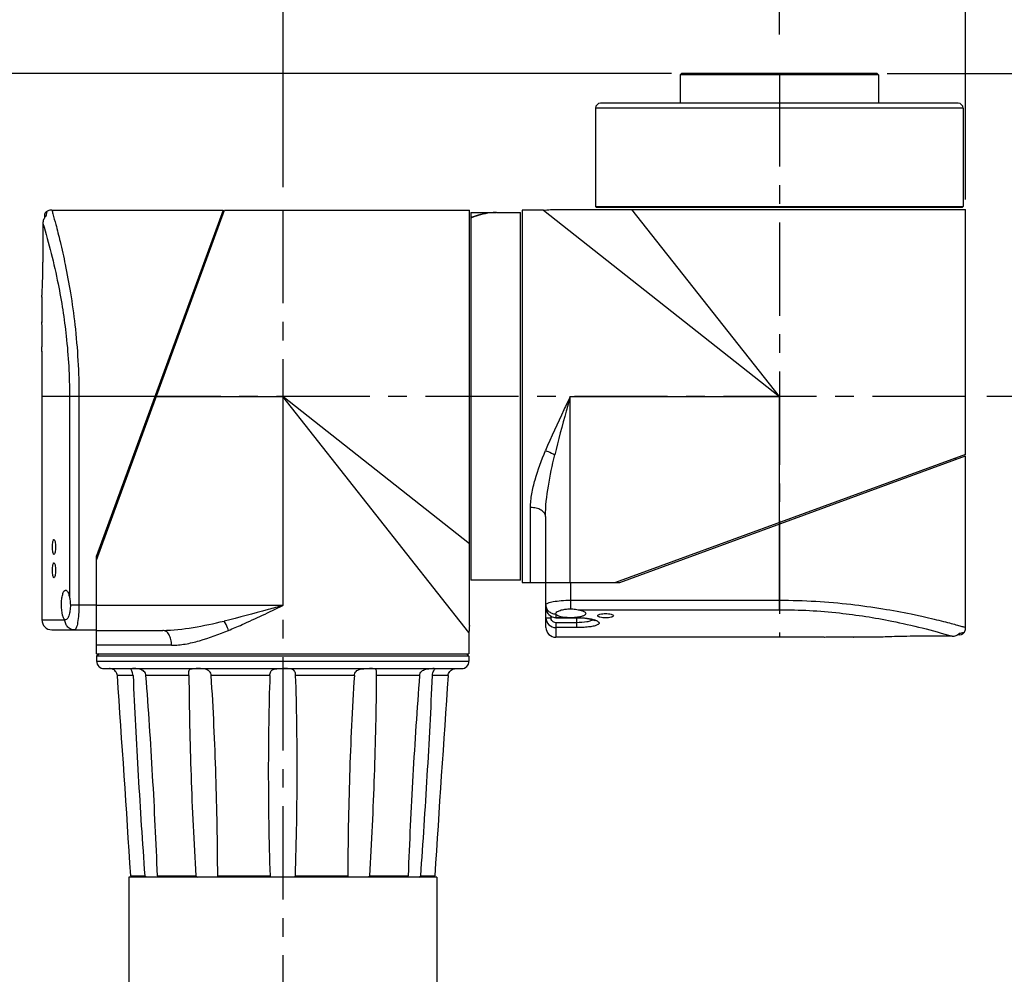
# Model space of a CAD drawing. Header units: millimetres. Extents: x 12 to 2508, y 25 to 1770.
# Tile 30 of 56: x 1537 to 1735, y 1189 to 1381. Entities that reach past the tile are written whole.
import ezdxf

# ---------------------------------------------------------------- set-up
doc = ezdxf.new("R2010")
doc.units = ezdxf.units.MM
doc.linetypes.add('CENTER', pattern=[0.6, 0.375, -0.075, 0.075, -0.075])
for name, color, linetype in [('ARM1_ABL4', 7, 'Continuous'), ('ARM1_PIPE_PBL5', 7, 'Continuous'), ('ARM2_ABL33', 7, 'Continuous'), ('COVER_S_PBL24', 7, 'Continuous'), ('COVER_S_PBL30', 7, 'Continuous'), ('FLANGE_E_PBL3', 7, 'Continuous'), ('FLANGE_J5_PBL34', 7, 'Continuous'), ('HOLDER_S_PBL18', 7, 'Continuous'), ('HOLDER_S_PBL37', 7, 'Continuous'), ('MODULE_S_ABL17', 7, 'Continuous'), ('MODULE_S_ABL2', 7, 'Continuous'), ('new_view_6_VBL0', 7, 'Continuous'), ('PIPE2_PBL43', 7, 'Continuous'), ('RING_S_PBL44', 7, 'Continuous')]:
    doc.layers.add(name, color=color, linetype=linetype)
doc.styles.get("Standard").update_dxf_attribs({"font": 'arial.ttf'})
doc.dimstyles.new('DIMSTYLE_4', dxfattribs={"dimtxt": 16, "dimasz": 12, "dimexe": 1, "dimexo": 0.5, "dimgap": 1, "dimtad": 1, "dimdsep": 46, "dimtxsty": 'Standard', "dimblk": '_FILLED', "dimblk1": '_FILLED', "dimblk2": '_FILLED', "dimcen": 0.09, "dimclrt": 134, "dimazin": 2, "dimtp": 0.5, "dimtm": 0.5, "dimtfac": 1, "dimtofl": 0, "dimtmove": 0, "dimatfit": 3, "dimldrblk": '_FILLED', "dimfxl": 1, "dimtolj": 1, "dimarcsym": 0})
doc.dimstyles.new('DIMSTYLE_5', dxfattribs={"dimtxt": 16, "dimasz": 12, "dimexe": 1, "dimexo": 0.5, "dimgap": 1, "dimtad": 1, "dimdec": 0, "dimdsep": 46, "dimtxsty": 'Standard', "dimblk": '_FILLED', "dimblk1": '_FILLED', "dimblk2": '_FILLED', "dimcen": 0.09, "dimclrt": 134, "dimazin": 2, "dimtp": 0.8, "dimtm": 0.8, "dimtfac": 1, "dimtdec": 0, "dimtofl": 0, "dimtmove": 0, "dimatfit": 3, "dimldrblk": '_FILLED', "dimfxl": 1, "dimtolj": 1, "dimarcsym": 0})
doc.dimstyles.new('DIMSTYLE_6', dxfattribs={"dimtxt": 16, "dimasz": 12, "dimexe": 1, "dimexo": 0.5, "dimgap": 1, "dimtad": 1, "dimdsep": 46, "dimtxsty": 'Standard', "dimblk": '_FILLED', "dimblk1": '_FILLED', "dimblk2": '_FILLED', "dimcen": 0.09, "dimclrt": 134, "dimazin": 2, "dimtp": 0.3, "dimtm": 0.3, "dimtfac": 1, "dimtofl": 0, "dimtmove": 0, "dimatfit": 3, "dimldrblk": '_FILLED', "dimfxl": 1, "dimtolj": 1, "dimarcsym": 0})
doc.dimstyles.new('DIMSTYLE_7', dxfattribs={"dimtxt": 10, "dimasz": 6, "dimexe": 1, "dimexo": 0.5, "dimtad": 1, "dimdsep": 46, "dimtxsty": 'Standard', "dimblk": '_FILLED', "dimblk1": '_FILLED', "dimblk2": '_FILLED', "dimcen": 0.09, "dimclrt": 134, "dimazin": 2, "dimtp": 0.2, "dimtm": 0.2, "dimtfac": 1, "dimtofl": 0, "dimtmove": 0, "dimatfit": 1, "dimldrblk": '_FILLED', "dimfxl": 1, "dimtolj": 1, "dimarcsym": 0})

# ---------------------------------------------------------------- blocks, each defined once
blk = doc.blocks.new('COVER_S_PBL24', base_point=(2199.77, 1577.85))
at = {"layer": 'COVER_S_PBL24', "color": 7}
for p, q in [((2183.52, 1620.1), (2218.02, 1620.1)), ((2218.02, 1620.1), (2192.52, 1550.5)), ((2182.02, 1618.96), (2182.02, 1618.48)), ((2181.72, 1617.42), (2181.72, 1609.6)), ((2181.52, 1602.63), (2181.52, 1602.6)), ((2181.52, 1602.6), (2181.52, 1597.6)), ((2181.52, 1597.6), (2181.52, 1597.5)), ((2181.52, 1591.7), (2181.52, 1591.6)), ((2181.52, 1591.69), (2181.52, 1591.6)), ((2181.52, 1591.6), (2181.52, 1537.6)), ((2192.52, 1539.1), (2192.52, 1550.5)), ((2186.29, 1537.6), (2186.22, 1537.6)), ((2183.52, 1535.6), (2192.52, 1535.6))]:
    blk.add_line(p, q, dxfattribs=at)
at = {"layer": 'COVER_S_PBL24', "color": 2}
for p, q in [((2187.08, 1582.6), (2187.08, 1542.09)), ((2204.28, 1582.6), (2187.08, 1582.6)), ((2188.98, 1582.6), (2188.98, 1540.6)), ((2192.52, 1540.6), (2187.25, 1540.6)), ((2181.52, 1537.6), (2186.16, 1537.6))]:
    blk.add_line(p, q, dxfattribs=at)
at = {"layer": 'COVER_S_PBL24', "color": 7}
for points in [[(2183.52, 1620.1), (2183.11, 1620.05), (2182.57, 1619.86), (2182.52, 1619.83)], [(2182.52, 1619.83), (2182.41, 1619.76), (2182.2, 1619.54), (2182.06, 1619.26), (2182.02, 1618.96)]]:
    blk.add_lwpolyline(points, dxfattribs=at)
for centre, radius, start, end in [((2183.71, 1617.46), 1.98, 134.2954, 137.9221), ((2061.52, 1594.6), 120.04, 0.0002, 1.4323), ((2183.52, 1537.6), 2, 180, 270)]:
    blk.add_arc(centre, radius, start, end, dxfattribs=at)
at = {"layer": 'COVER_S_PBL24', "color": 2}
for centre, radius, start, end in [((2188.22, 1537.6), 2.06, 180.0001, 180.4701), ((2186.16, 1537.84), 0.248, 270.0743, 275.0645)]:
    blk.add_arc(centre, radius, start, end, dxfattribs=at)
for points, knots in [([(2183.52, 1620.1), (2183.59, 1619.86), (2183.85, 1618.9), (2184.44, 1616.79), (2185.29, 1613.38), (2186.32, 1608.79), (2187.35, 1603.21), (2188.58, 1594.39), (2188.98, 1587.4), (2188.98, 1582.6)], [0, 0, 0, 0, 0.019885, 0.07841, 0.172471, 0.297679, 0.448936, 0.620664, 1, 1, 1, 1]), ([(2182.52, 1619.83), (2182.51, 1619.83), (2182.51, 1619.8), (2182.5, 1619.76), (2182.49, 1619.69), (2182.47, 1619.59), (2182.44, 1619.46), (2182.39, 1619.22), (2182.36, 1619.02), (2182.33, 1618.88)], [0, 0, 0, 0, 0.015535, 0.060115, 0.134208, 0.239266, 0.376721, 0.547586, 1, 1, 1, 1]), ([(2181.72, 1617.42), (2182.93, 1613.42), (2184.83, 1605.9), (2186.66, 1594.24), (2187.08, 1586.64), (2187.08, 1582.6)], [0, 0, 0, 0, 0.355025, 0.6571, 1, 1, 1, 1]), ([(2188.98, 1540.6), (2188.98, 1539.95), (2188.94, 1538.76), (2188.77, 1537.22), (2188.53, 1536.21), (2188.3, 1535.72), (2188.15, 1535.6), (2188.08, 1535.6)], [0, 0, 0, 0, 0.370978, 0.685645, 0.900141, 0.962847, 1, 1, 1, 1]), ([(2188.08, 1535.6), (2187.83, 1535.6), (2187.33, 1535.7), (2186.69, 1536.14), (2186.26, 1536.8), (2186.16, 1537.32), (2186.16, 1537.58)], [0, 0, 0, 0, 0.245447, 0.493519, 0.745386, 1, 1, 1, 1])]:
    blk.add_open_spline(points, degree=3, knots=knots, dxfattribs=at)
at = {"layer": 'COVER_S_PBL24', "color": 7}
for points in [[(2181.87, 1618.19), (2181.77, 1617.95), (2181.72, 1617.68), (2181.72, 1617.42)], [(2182.24, 1618.79), (2182.09, 1618.61), (2181.96, 1618.41), (2181.87, 1618.19)]]:
    blk.add_open_spline(points, degree=3, dxfattribs=at)
for points, knots in [([(2181.52, 1602.6), (2181.5, 1602.42), (2181.56, 1603.37), (2181.58, 1603.77), (2181.65, 1605.18), (2181.7, 1607.02), (2181.72, 1608.7), (2181.72, 1609.6)], [0, 0, 0, 0, 0.076215, 0.168696, 0.293087, 0.617447, 1, 1, 1, 1]), ([(2181.52, 1591.6), (2181.52, 1591.67), (2181.52, 1591.97), (2181.54, 1592.58), (2181.55, 1593.51), (2181.55, 1594.21), (2181.55, 1594.6)], [0, 0, 0, 0, 0.076144, 0.29291, 0.617307, 1, 1, 1, 1]), ([(2183.65, 1552.3), (2183.65, 1552.49), (2183.66, 1552.84), (2183.72, 1553.32), (2183.78, 1553.62), (2183.89, 1553.8), (2183.94, 1553.8)], [0, 0, 0, 0, 0.369755, 0.68321, 0.897619, 1, 1, 1, 1]), ([(2183.94, 1553.8), (2184, 1553.8), (2184.11, 1553.62), (2184.18, 1553.32), (2184.25, 1552.84), (2184.26, 1552.49), (2184.26, 1552.3)], [0, 0, 0, 0, 0.103383, 0.31819, 0.631085, 1, 1, 1, 1]), ([(2183.94, 1550.8), (2183.89, 1550.8), (2183.78, 1550.97), (2183.72, 1551.27), (2183.66, 1551.75), (2183.65, 1552.1), (2183.65, 1552.3)], [0, 0, 0, 0, 0.102382, 0.31679, 0.630245, 1, 1, 1, 1]), ([(2184.26, 1552.3), (2184.26, 1552.1), (2184.25, 1551.75), (2184.18, 1551.27), (2184.11, 1550.97), (2184, 1550.8), (2183.94, 1550.8)], [0, 0, 0, 0, 0.368913, 0.681808, 0.896616, 1, 1, 1, 1]), ([(2183.65, 1547.6), (2183.65, 1547.79), (2183.66, 1548.14), (2183.72, 1548.62), (2183.78, 1548.92), (2183.89, 1549.1), (2183.94, 1549.1)], [0, 0, 0, 0, 0.369755, 0.68321, 0.897619, 1, 1, 1, 1]), ([(2183.94, 1549.1), (2184, 1549.1), (2184.11, 1548.92), (2184.18, 1548.62), (2184.25, 1548.14), (2184.26, 1547.79), (2184.26, 1547.6)], [0, 0, 0, 0, 0.103383, 0.31819, 0.631085, 1, 1, 1, 1]), ([(2183.94, 1546.1), (2183.89, 1546.1), (2183.78, 1546.27), (2183.72, 1546.57), (2183.66, 1547.05), (2183.65, 1547.4), (2183.65, 1547.6)], [0, 0, 0, 0, 0.102382, 0.31679, 0.630245, 1, 1, 1, 1]), ([(2184.26, 1547.6), (2184.26, 1547.4), (2184.25, 1547.05), (2184.18, 1546.57), (2184.11, 1546.27), (2184, 1546.1), (2183.94, 1546.1)], [0, 0, 0, 0, 0.368913, 0.681808, 0.896616, 1, 1, 1, 1]), ([(2185.46, 1540.6), (2185.46, 1540.99), (2185.5, 1541.71), (2185.63, 1542.55), (2185.81, 1543.09), (2185.96, 1543.4), (2186.16, 1543.6), (2186.29, 1543.6)], [0, 0, 0, 0, 0.360277, 0.66585, 0.785509, 0.879751, 1, 1, 1, 1]), ([(2186.29, 1543.6), (2186.49, 1543.6), (2186.76, 1543.21), (2186.95, 1542.69), (2187.04, 1542.3), (2187.08, 1542.09)], [0, 0, 0, 0, 0.338756, 0.6312, 1, 1, 1, 1]), ([(2187.08, 1542.09), (2187.1, 1541.97), (2187.19, 1541.48), (2187.25, 1540.98), (2187.25, 1540.6)], [0, 0, 0, 0, 0.235411, 1, 1, 1, 1]), ([(2186.22, 1537.6), (2186.09, 1537.64), (2185.84, 1537.97), (2185.53, 1538.96), (2185.46, 1539.91), (2185.46, 1540.6)], [0, 0, 0, 0, 0.129193, 0.348262, 1, 1, 1, 1]), ([(2187.25, 1540.6), (2187.25, 1540.2), (2187.2, 1539.48), (2187.03, 1538.64), (2186.81, 1538.1), (2186.64, 1537.79), (2186.42, 1537.6), (2186.29, 1537.6)], [0, 0, 0, 0, 0.356905, 0.660298, 0.780317, 0.876063, 1, 1, 1, 1])]:
    blk.add_open_spline(points, degree=3, knots=knots, dxfattribs=at)
at = {"layer": 'COVER_S_PBL24', "color": 2}
blk.add_open_spline([(2186.22, 1537.6), (2186.21, 1537.6), (2186.19, 1537.6), (2186.18, 1537.6)], degree=3, dxfattribs=at)
blk = doc.blocks.new('HOLDER_S_PBL37', base_point=(2230.07, 1575.45))
at = {"layer": 'HOLDER_S_PBL37', "color": 7}
for p, q in [((2192.52, 1549.6), (2218.32, 1620.1)), ((2218.32, 1620.1), (2267.62, 1620.1)), ((2267.62, 1536.51), (2267.62, 1620.1)), ((2217.28, 1618.1), (2217.59, 1618.1)), ((2192.52, 1530.8), (2192.52, 1549.6)), ((2192.52, 1535.5), (2205.85, 1535.5)), ((2267.52, 1535.1), (2267.52, 1530.8)), ((2192.52, 1530.8), (2267.52, 1530.8))]:
    blk.add_line(p, q, dxfattribs=at)
at = {"layer": 'HOLDER_S_PBL37', "color": 2}
for p, q in [((2204.28, 1582.6), (2230.02, 1582.6)), ((2230.02, 1582.6), (2230.02, 1540.5)), ((2267.52, 1535.1), (2230.02, 1582.6)), ((2267.62, 1552.91), (2230.02, 1582.6)), ((2230.02, 1540.5), (2192.52, 1540.5)), ((2207.64, 1532.5), (2192.52, 1532.5))]:
    blk.add_line(p, q, dxfattribs=at)
at = {"layer": 'HOLDER_S_PBL37', "color": 7}
blk.add_arc((2277.53, 1535.1), 10.01, 171.8955, 179.9942, dxfattribs=at)
at = {"layer": 'HOLDER_S_PBL37', "color": 2}
for points, knots in [([(2230.02, 1540.5), (2229.03, 1540.22), (2225.11, 1539.14), (2221.19, 1538.08), (2218.22, 1537.37)], [0, 0, 0, 0, 0.251279, 1, 1, 1, 1]), ([(2219.1, 1535.5), (2220.01, 1535.87), (2223.69, 1537.45), (2227.3, 1539.19), (2230.02, 1540.5)], [0, 0, 0, 0, 0.245874, 1, 1, 1, 1]), ([(2205.85, 1535.5), (2207.9, 1535.5), (2212.07, 1536), (2216.15, 1536.88), (2218.22, 1537.37)], [0, 0, 0, 0, 0.489936, 1, 1, 1, 1]), ([(2219.1, 1535.5), (2219.04, 1535.67), (2218.79, 1536.31), (2218.49, 1536.94), (2218.22, 1537.37)], [0, 0, 0, 0, 0.263076, 1, 1, 1, 1]), ([(2207.64, 1532.5), (2207.64, 1532.88), (2207.56, 1533.62), (2207.19, 1534.59), (2206.63, 1535.3), (2206.09, 1535.5), (2205.85, 1535.5)], [0, 0, 0, 0, 0.304409, 0.580241, 0.809815, 1, 1, 1, 1]), ([(2207.64, 1532.5), (2208.56, 1532.5), (2210.45, 1532.7), (2214.32, 1533.64), (2217.18, 1534.71), (2219.1, 1535.5)], [0, 0, 0, 0, 0.231676, 0.477405, 1, 1, 1, 1])]:
    blk.add_open_spline(points, degree=3, knots=knots, dxfattribs=at)
blk = doc.blocks.new('MODULE_S_ABL2', base_point=(2058.872, 1416.348))
at = {"layer": 'COVER_S_PBL24'}
blk.add_blockref('COVER_S_PBL24', (2199.766, 1577.848), dxfattribs=at)
at = {"layer": 'HOLDER_S_PBL37'}
blk.add_blockref('HOLDER_S_PBL37', (2230.067, 1575.446), dxfattribs=at)
blk = doc.blocks.new('_FILLED')
at = {"color": 0, "linetype": 'ByBlock'}
blk.add_solid([(0, 0), (-1, 0.2), (-1, -0.2)], dxfattribs=at)
blk = doc.blocks.new('*D14')
at = {"color": 134, "transparency": 16777216}
for p, q in [((2308.32, 1647.6), (1898.52, 1647.6)), ((1902.52, 1647.6), (1902.52, 1162.6)), ((1902.52, 677.6), (1902.52, 1162.6)), ((2153.52, 677.6), (1898.52, 677.6))]:
    blk.add_line(p, q, dxfattribs=at)
at = {"color": 134, "transparency": 16777216, "xscale": 12, "yscale": 12, "zscale": 12}
for p, rotation in [((1902.52, 1647.6), 90), ((1902.52, 677.6), 270)]:
    blk.add_blockref('_FILLED', p, dxfattribs=dict(at, rotation=rotation))
at = {"color": 134, "transparency": 16777216, "insert": (1882.52, 1162.6), "char_height": 16, "width": 36.8, "attachment_point": 2, "rotation": 90, "line_spacing_factor": 0.9}
blk.add_mtext('970', dxfattribs=at)
blk = doc.blocks.new('*D16')
at = {"color": 134, "transparency": 16777216}
for p, q in [((2230.02, 1691.6), (2230.02, 1633.97)), ((2330.02, 1655.45), (2330.02, 1691.6)), ((2230.02, 1687.6), (2280.02, 1687.6)), ((2330.02, 1687.6), (2280.02, 1687.6))]:
    blk.add_line(p, q, dxfattribs=at)
at = {"color": 134, "transparency": 16777216, "xscale": 12, "yscale": 12, "zscale": 12, "rotation": 180}
blk.add_blockref('_FILLED', (2230.02, 1687.6), dxfattribs=at)
at = {"color": 134, "transparency": 16777216, "xscale": 12, "yscale": 12, "zscale": 12}
blk.add_blockref('_FILLED', (2330.02, 1687.6), dxfattribs=at)
at = {"color": 134, "transparency": 16777216, "insert": (2280.02, 1707.6), "char_height": 16, "width": 36.8, "attachment_point": 2, "line_spacing_factor": 0.9}
blk.add_mtext('100', dxfattribs=at)
blk = doc.blocks.new('*D17')
at = {"color": 134, "transparency": 16777216}
for p, q in [((2330.02, 1670.8), (2330.02, 1691.6)), ((2367.52, 1622.2), (2367.52, 1691.6)), ((2330.02, 1687.6), (2348.77, 1687.6)), ((2367.52, 1687.6), (2348.77, 1687.6)), ((2348.77, 1687.6), (2446.74, 1687.6))]:
    blk.add_line(p, q, dxfattribs=at)
at = {"color": 134, "transparency": 16777216, "xscale": 12, "yscale": 12, "zscale": 12, "rotation": 180}
blk.add_blockref('_FILLED', (2330.02, 1687.6), dxfattribs=at)
at = {"color": 134, "transparency": 16777216, "xscale": 12, "yscale": 12, "zscale": 12}
blk.add_blockref('_FILLED', (2367.52, 1687.6), dxfattribs=at)
at = {"color": 134, "transparency": 16777216, "insert": (2391.56, 1707.6), "char_height": 16, "width": 55.1704, "attachment_point": 1, "line_spacing_factor": 0.9}
blk.add_mtext('(37.5)', dxfattribs=at)
blk = doc.blocks.new('*D18')
at = {"color": 134, "transparency": 16777216}
for p, q in [((2351.72, 1647.6), (2411.52, 1647.6)), ((2407.52, 1647.6), (2407.52, 1615.1)), ((2407.52, 1582.6), (2407.52, 1615.1)), ((2411.52, 1582.6), (2371.81, 1582.6))]:
    blk.add_line(p, q, dxfattribs=at)
at = {"color": 134, "transparency": 16777216, "xscale": 12, "yscale": 12, "zscale": 12}
for p, rotation in [((2407.52, 1647.6), 90), ((2407.52, 1582.6), 270)]:
    blk.add_blockref('_FILLED', p, dxfattribs=dict(at, rotation=rotation))
at = {"color": 134, "transparency": 16777216, "insert": (2387.52, 1615.1), "char_height": 16, "width": 24.5333, "attachment_point": 2, "rotation": 90, "line_spacing_factor": 0.9}
blk.add_mtext('65', dxfattribs=at)
blk = doc.blocks.new('*D15')
at = {"color": 134, "transparency": 16777216}
for p, q in [((2095.02, 1277.64), (2095.02, 1691.6)), ((2230.02, 1691.6), (2230.02, 1624.71)), ((2095.02, 1687.6), (2162.52, 1687.6)), ((2230.02, 1687.6), (2162.52, 1687.6))]:
    blk.add_line(p, q, dxfattribs=at)
at = {"color": 134, "transparency": 16777216, "xscale": 12, "yscale": 12, "zscale": 12, "rotation": 180}
blk.add_blockref('_FILLED', (2095.02, 1687.6), dxfattribs=at)
at = {"color": 134, "transparency": 16777216, "xscale": 12, "yscale": 12, "zscale": 12}
blk.add_blockref('_FILLED', (2230.02, 1687.6), dxfattribs=at)
at = {"color": 134, "transparency": 16777216, "insert": (2162.52, 1707.6), "char_height": 16, "width": 36.8, "attachment_point": 2, "line_spacing_factor": 0.9}
blk.add_mtext('135', dxfattribs=at)
blk = doc.blocks.new('*D24')
at = {"color": 134, "transparency": 16777216}
for p, q in [((2022.52, 1267.6), (2022.52, 1731.6)), ((2367.52, 1622.2), (2367.52, 1731.6)), ((2022.52, 1727.6), (2195.02, 1727.6)), ((2367.52, 1727.6), (2195.02, 1727.6))]:
    blk.add_line(p, q, dxfattribs=at)
at = {"color": 134, "transparency": 16777216, "xscale": 12, "yscale": 12, "zscale": 12, "rotation": 180}
blk.add_blockref('_FILLED', (2022.52, 1727.6), dxfattribs=at)
at = {"color": 134, "transparency": 16777216, "xscale": 12, "yscale": 12, "zscale": 12}
blk.add_blockref('_FILLED', (2367.52, 1727.6), dxfattribs=at)
at = {"color": 134, "transparency": 16777216, "insert": (2195.02, 1747.6), "char_height": 16, "width": 50.3111, "attachment_point": 2, "line_spacing_factor": 0.9}
blk.add_mtext('(345)', dxfattribs=at)
blk = doc.blocks.new('COVER_S_PBL30', base_point=(2325.27, 1552.35))
at = {"layer": 'COVER_S_PBL30', "color": 7}
for p, q in [((2297.92, 1545.1), (2367.52, 1570.6)), ((2367.52, 1536.1), (2367.52, 1570.6)), ((2283.02, 1536.1), (2283.02, 1545.1)), ((2286.52, 1545.1), (2297.92, 1545.1)), ((2285.03, 1538.8), (2285.02, 1538.87)), ((2285.02, 1538.04), (2289.22, 1538.04)), ((2339.02, 1534.1), (2285.02, 1534.1)), ((2339.02, 1534.1), (2339.12, 1534.1)), ((2344.92, 1534.1), (2345.02, 1534.1)), ((2344.92, 1534.1), (2345.02, 1534.1)), ((2350.02, 1534.1), (2345.02, 1534.1)), ((2350.02, 1534.1), (2350.06, 1534.1)), ((2364.84, 1534.3), (2357.02, 1534.3)), ((2366.38, 1534.6), (2365.9, 1534.6))]:
    blk.add_line(p, q, dxfattribs=at)
at = {"layer": 'COVER_S_PBL30', "color": 2}
for p, q in [((2330.02, 1539.66), (2330.02, 1556.86)), ((2288.02, 1539.83), (2288.02, 1545.1)), ((2288.02, 1541.56), (2330.02, 1541.56)), ((2285.02, 1538.74), (2285.02, 1538.04)), ((2289.51, 1539.66), (2330.02, 1539.66)), ((2283.02, 1538.05), (2284.02, 1538.05)), ((2284.02, 1538.34), (2284.02, 1538.05)), ((2285.02, 1538.08), (2287.06, 1538.08)), ((2285.02, 1537.04), (2285.02, 1534.1)), ((2289.22, 1537.04), (2285.02, 1537.04)), ((2288.97, 1538.08), (2289.22, 1538.08)), ((2289.22, 1536.05), (2289.22, 1538.08)), ((2289.22, 1536.05), (2285.02, 1536.05))]:
    blk.add_line(p, q, dxfattribs=at)
at = {"layer": 'COVER_S_PBL30', "color": 7}
for points in [[(2283.02, 1540.08), (2283.04, 1539.77), (2283.18, 1539.28), (2283.44, 1538.83), (2283.8, 1538.46), (2284.24, 1538.2), (2284.73, 1538.07), (2285.02, 1538.04)], [(2289.22, 1538.04), (2289.95, 1538.03), (2290.85, 1537.96), (2291.66, 1537.84), (2292.27, 1537.7), (2292.65, 1537.58), (2292.85, 1537.49), (2292.89, 1537.47)], [(2366.38, 1534.6), (2366.68, 1534.64), (2366.96, 1534.78), (2367.18, 1534.99), (2367.25, 1535.1)], [(2367.25, 1535.09), (2367.28, 1535.15), (2367.47, 1535.69), (2367.52, 1536.1)]]:
    blk.add_lwpolyline(points, dxfattribs=at)
at = {"layer": 'COVER_S_PBL30', "color": 2}
for centre, radius, start, end in [((2285.02, 1540.08), 2, 179.9825, 269.9761), ((2285.02, 1540.8), 2.06, 269.5475, 269.9999), ((2285.02, 1538.05), 2, 179.9957, 269.9925), ((2291.46, 1533.51), 4.33, 69.8881, 70.7773)]:
    blk.add_arc(centre, radius, start, end, dxfattribs=at)
at = {"layer": 'COVER_S_PBL30', "color": 7}
for centre, radius, start, end in [((2285.02, 1536.1), 2, 180, 270), ((2364.88, 1536.29), 1.98, 312.078, 315.7043), ((2342.02, 1414.09), 120.04, 90.0002, 91.4323)]:
    blk.add_arc(centre, radius, start, end, dxfattribs=at)
at = {"layer": 'COVER_S_PBL30', "color": 2}
for points, knots in [([(2283.02, 1540.66), (2283.02, 1540.72), (2283.14, 1540.88), (2283.63, 1541.11), (2284.64, 1541.34), (2286.19, 1541.52), (2287.37, 1541.56), (2288.02, 1541.56)], [0, 0, 0, 0, 0.037151, 0.09985, 0.314351, 0.629026, 1, 1, 1, 1]), ([(2285, 1538.74), (2284.74, 1538.74), (2284.22, 1538.84), (2283.57, 1539.27), (2283.12, 1539.9), (2283.02, 1540.41), (2283.02, 1540.66)], [0, 0, 0, 0, 0.254544, 0.506373, 0.754489, 1, 1, 1, 1]), ([(2330.02, 1541.56), (2332.47, 1541.56), (2337.28, 1541.42), (2344.24, 1540.82), (2350.63, 1539.93), (2355.48, 1539.03), (2358.9, 1538.29), (2361.08, 1537.79), (2362.97, 1537.32), (2364.53, 1536.92), (2365.79, 1536.58), (2366.57, 1536.37), (2367.11, 1536.21), (2367.25, 1536.18), (2367.58, 1536.07), (2367.52, 1536.1)], [0, 0, 0, 0, 0.193425, 0.379421, 0.551117, 0.702351, 0.768536, 0.827548, 0.878764, 0.9216, 0.955533, 0.980118, 0.988792, 0.995012, 1, 1, 1, 1]), ([(2330.02, 1539.66), (2334.06, 1539.66), (2341.66, 1539.24), (2353.32, 1537.41), (2360.84, 1535.51), (2364.84, 1534.3)], [0, 0, 0, 0, 0.3429, 0.644974, 1, 1, 1, 1]), ([(2285.02, 1537.04), (2284.76, 1537.04), (2284.23, 1537.26), (2284.02, 1537.8), (2284.02, 1538.05)], [0, 0, 0, 0, 0.499592, 1, 1, 1, 1]), ([(2289.22, 1538.08), (2289.91, 1538.08), (2291.14, 1538), (2292.37, 1537.77), (2292.88, 1537.59)], [0, 0, 0, 0, 0.560724, 1, 1, 1, 1]), ([(2292.52, 1537.63), (2292.37, 1537.52), (2291.95, 1537.34), (2290.85, 1537.09), (2289.9, 1537.04), (2289.22, 1537.04)], [0, 0, 0, 0, 0.163766, 0.396179, 1, 1, 1, 1]), ([(2292.94, 1537.57), (2293.13, 1537.5), (2293.38, 1537.4), (2293.63, 1537.19), (2293.72, 1537.05), (2293.72, 1536.89), (2293.62, 1536.75), (2293.44, 1536.63), (2293.2, 1536.52), (2292.88, 1536.41), (2292.34, 1536.28), (2291.52, 1536.16), (2290.41, 1536.07), (2289.63, 1536.05), (2289.22, 1536.05)], [0, 0, 0, 0, 0.103332, 0.139101, 0.166272, 0.189678, 0.21663, 0.252267, 0.29861, 0.356127, 0.424582, 0.59087, 0.787364, 1, 1, 1, 1]), ([(2366.3, 1534.91), (2366.44, 1534.94), (2366.64, 1534.97), (2366.88, 1535.02), (2367.01, 1535.05), (2367.11, 1535.07), (2367.19, 1535.09), (2367.22, 1535.09), (2367.25, 1535.1), (2367.25, 1535.1)], [0, 0, 0, 0, 0.452428, 0.622623, 0.76004, 0.866147, 0.941344, 0.985823, 1, 1, 1, 1])]:
    blk.add_open_spline(points, degree=3, knots=knots, dxfattribs=at)
at = {"layer": 'COVER_S_PBL30', "color": 7}
for points, knots in [([(2285.02, 1538.87), (2285.02, 1539), (2285.21, 1539.21), (2285.53, 1539.39), (2286.06, 1539.61), (2286.9, 1539.78), (2287.63, 1539.83), (2288.02, 1539.83)], [0, 0, 0, 0, 0.123919, 0.219665, 0.339694, 0.64311, 1, 1, 1, 1]), ([(2287.06, 1538.08), (2286.58, 1538.12), (2285.93, 1538.22), (2285.25, 1538.5), (2285.05, 1538.7), (2285.03, 1538.8)], [0, 0, 0, 0, 0.650706, 0.86335, 1, 1, 1, 1]), ([(2288.02, 1539.83), (2288.15, 1539.83), (2288.65, 1539.81), (2289.15, 1539.72), (2289.51, 1539.66)], [0, 0, 0, 0, 0.260756, 1, 1, 1, 1]), ([(2291.02, 1538.87), (2291.02, 1538.77), (2290.91, 1538.61), (2290.69, 1538.47), (2290.34, 1538.32), (2289.76, 1538.17), (2289.25, 1538.1), (2288.97, 1538.08)], [0, 0, 0, 0, 0.128667, 0.220665, 0.335399, 0.631183, 1, 1, 1, 1]), ([(2289.51, 1539.66), (2289.72, 1539.62), (2290.11, 1539.53), (2290.63, 1539.33), (2291.02, 1539.07), (2291.02, 1538.87)], [0, 0, 0, 0, 0.368796, 0.661229, 1, 1, 1, 1]), ([(2293.45, 1538.44), (2293.45, 1538.51), (2293.61, 1538.66), (2294.13, 1538.83), (2294.64, 1538.89), (2295.02, 1538.89)], [0, 0, 0, 0, 0.119084, 0.333763, 1, 1, 1, 1]), ([(2295.02, 1538.89), (2295.39, 1538.89), (2295.9, 1538.83), (2296.43, 1538.66), (2296.59, 1538.51), (2296.59, 1538.44)], [0, 0, 0, 0, 0.666244, 0.880911, 1, 1, 1, 1]), ([(2288.02, 1538.05), (2287.78, 1538.05), (2287.46, 1538.05), (2287.14, 1538.07), (2287.06, 1538.08)], [0, 0, 0, 0, 0.755742, 1, 1, 1, 1]), ([(2288.97, 1538.08), (2288.89, 1538.07), (2288.58, 1538.05), (2288.26, 1538.05), (2288.02, 1538.05)], [0, 0, 0, 0, 0.244258, 1, 1, 1, 1]), ([(2295.02, 1538.02), (2294.64, 1538.02), (2294.19, 1538.05), (2293.72, 1538.2), (2293.55, 1538.27), (2293.45, 1538.38), (2293.45, 1538.44)], [0, 0, 0, 0, 0.6676, 0.787748, 0.882103, 1, 1, 1, 1]), ([(2296.59, 1538.44), (2296.59, 1538.38), (2296.48, 1538.27), (2296.32, 1538.2), (2295.84, 1538.05), (2295.39, 1538.02), (2295.02, 1538.02)], [0, 0, 0, 0, 0.117889, 0.212245, 0.3324, 1, 1, 1, 1]), ([(2345.02, 1534.1), (2344.94, 1534.1), (2344.65, 1534.1), (2344.03, 1534.12), (2343.11, 1534.13), (2342.4, 1534.13), (2342.02, 1534.13)], [0, 0, 0, 0, 0.076144, 0.29291, 0.617307, 1, 1, 1, 1]), ([(2357.02, 1534.3), (2356.12, 1534.3), (2354.47, 1534.28), (2352.32, 1534.22), (2350.88, 1534.14), (2350.19, 1534.11), (2350.02, 1534.1)], [0, 0, 0, 0, 0.382551, 0.706911, 0.923785, 1, 1, 1, 1])]:
    blk.add_open_spline(points, degree=3, knots=knots, dxfattribs=at)
at = {"layer": 'COVER_S_PBL30', "color": 2}
blk.add_open_spline([(2285.02, 1538.74), (2285.02, 1538.76), (2285.02, 1538.78), (2285.03, 1538.8)], degree=3, dxfattribs=at)
at = {"layer": 'COVER_S_PBL30', "color": 7}
for points in [[(2365.61, 1534.45), (2365.83, 1534.54), (2366.03, 1534.66), (2366.21, 1534.82)], [(2364.84, 1534.3), (2365.1, 1534.3), (2365.37, 1534.35), (2365.61, 1534.45)]]:
    blk.add_open_spline(points, degree=3, dxfattribs=at)
blk = doc.blocks.new('FLANGE_J5_PBL34', base_point=(2230.02, 1508.3))
at = {"layer": 'FLANGE_J5_PBL34', "color": 7}
for p, q in [((2193.02, 1530.8), (2192.52, 1530.3)), ((2267.02, 1530.8), (2267.52, 1530.3)), ((2192.52, 1530.3), (2192.52, 1529.3)), ((2267.52, 1530.3), (2192.52, 1530.3)), ((2267.52, 1530.3), (2267.52, 1529.3)), ((2194.02, 1527.8), (2266.02, 1527.8)), ((2199.4, 1486.1), (2202.23, 1486.1)), ((2204.78, 1486.1), (2212.5, 1486.1)), ((2216.92, 1486.03), (2216.92, 1486.1)), ((2216.92, 1486.1), (2227.47, 1486.1)), ((2232.56, 1486.1), (2243.12, 1486.1)), ((2243.12, 1486.1), (2243.12, 1486.03)), ((2247.53, 1486.1), (2255.26, 1486.1)), ((2257.8, 1486.1), (2260.63, 1486.1))]:
    blk.add_line(p, q, dxfattribs=at)
at = {"layer": 'FLANGE_J5_PBL34', "color": 2}
for p, q in [((2192.52, 1529.3), (2267.52, 1529.3)), ((2199.88, 1526.4), (2196.71, 1526.4)), ((2211.12, 1526.4), (2202.47, 1526.4)), ((2227.43, 1526.4), (2215.61, 1526.4)), ((2244.43, 1526.4), (2232.61, 1526.4)), ((2257.57, 1526.4), (2248.91, 1526.4)), ((2263.32, 1526.4), (2260.16, 1526.4))]:
    blk.add_line(p, q, dxfattribs=at)
at = {"layer": 'FLANGE_J5_PBL34', "color": 7}
for centre, radius, start, end in [((2194.02, 1529.3), 1.5, 180, 270), ((2266.02, 1529.3), 1.5, 270, 360), ((-5034.08, 1023.15), 7248.28, 3.661962, 3.981237), ((2772.46, 1507.97), 545.35, 178.0641, 180.0746), ((1687.81, 1507.98), 545.11, 359.925, 1.9364), ((9494.11, 1023.15), 7248.28, 176.018763, 176.338038), ((2835.45, 1506.81), 608.34, 179.9572, 181.95124), ((1624.31, 1506.81), 608.6, 358.04918, 0.04235), ((2142.36, 1427.57), 81.73, 45.4394, 45.7393), ((2212.05, 1497.56), 15.09, 229.407, 231.1859), ((2217.15, 1490.73), 6.56, 224.8983, 228.719), ((2230.04, 1487.53), 2.95, 209.187, 216.1048), ((2229.99, 1487.53), 2.95, 323.8947, 330.8129), ((2245.17, 1486.03), 2.05, 179.9978, 181.0804), ((2245.02, 1486.03), 1.91, 181.0238, 186.9887), ((2242.88, 1490.73), 6.56, 311.2806, 315.1015), ((2247.98, 1497.56), 15.09, 308.8139, 310.5929), ((2317.67, 1427.57), 81.73, 134.2608, 134.5607)]:
    blk.add_arc(centre, radius, start, end, dxfattribs=at)
for points, knots in [([(2196.71, 1526.4), (2196.69, 1526.7), (2196.5, 1527.15), (2196.07, 1527.52), (2195.76, 1527.68), (2195.53, 1527.75), (2195.37, 1527.78), (2195.28, 1527.79), (2195.22, 1527.8), (2195.16, 1527.79), (2195.14, 1527.8), (2195.12, 1527.79), (2195.12, 1527.8)], [0, 0, 0, 0, 0.398478, 0.576573, 0.726732, 0.845114, 0.892037, 0.930654, 0.960867, 0.982562, 0.995633, 1, 1, 1, 1]), ([(2199.4, 1527.75), (2199.4, 1527.79), (2199.6, 1527.8), (2199.7, 1527.8), (2199.79, 1527.8)], [0, 0, 0, 0, 0.269402, 1, 1, 1, 1]), ([(2199.88, 1526.4), (2199.87, 1526.58), (2199.82, 1526.93), (2199.64, 1527.34), (2199.5, 1527.59), (2199.4, 1527.71), (2199.4, 1527.75)], [0, 0, 0, 0, 0.388948, 0.707111, 0.910969, 1, 1, 1, 1]), ([(2202.47, 1526.4), (2202.46, 1526.56), (2202.37, 1526.88), (2201.98, 1527.39), (2201.27, 1527.72), (2200.48, 1527.8), (2200, 1527.8), (2199.79, 1527.8)], [0, 0, 0, 0, 0.14437, 0.288763, 0.568855, 0.815868, 1, 1, 1, 1]), ([(2211.12, 1526.93), (2211.12, 1527.04), (2211.12, 1527.23), (2211.16, 1527.48), (2211.27, 1527.66), (2211.45, 1527.75), (2211.67, 1527.78), (2212.05, 1527.8), (2212.35, 1527.8), (2212.57, 1527.8)], [0, 0, 0, 0, 0.156828, 0.27468, 0.364256, 0.45244, 0.558175, 0.685852, 1, 1, 1, 1]), ([(2211.12, 1526.4), (2211.12, 1526.44), (2211.12, 1526.62), (2211.12, 1526.8), (2211.12, 1526.93)], [0, 0, 0, 0, 0.261025, 1, 1, 1, 1]), ([(2215.61, 1526.4), (2215.59, 1526.7), (2215.33, 1527.34), (2214.42, 1527.74), (2213.49, 1527.8), (2212.87, 1527.8), (2212.57, 1527.8)], [0, 0, 0, 0, 0.249101, 0.497694, 0.756772, 1, 1, 1, 1]), ([(2227.43, 1526.4), (2227.43, 1526.54), (2227.46, 1526.81), (2227.58, 1527.18), (2227.79, 1527.47), (2228.09, 1527.65), (2228.43, 1527.74), (2228.96, 1527.8), (2229.37, 1527.8), (2229.65, 1527.8)], [0, 0, 0, 0, 0.139292, 0.265157, 0.376781, 0.484878, 0.600088, 0.725541, 1, 1, 1, 1]), ([(2232.61, 1526.4), (2232.6, 1526.55), (2232.57, 1526.84), (2232.43, 1527.24), (2232.17, 1527.54), (2231.81, 1527.7), (2231.42, 1527.77), (2230.82, 1527.8), (2230.36, 1527.8), (2230.05, 1527.8)], [0, 0, 0, 0, 0.137016, 0.258961, 0.367147, 0.475489, 0.593675, 0.722527, 1, 1, 1, 1]), ([(2244.43, 1526.4), (2244.45, 1526.7), (2244.7, 1527.34), (2245.62, 1527.74), (2246.54, 1527.8), (2247.17, 1527.8), (2247.47, 1527.8)], [0, 0, 0, 0, 0.249101, 0.497694, 0.756772, 1, 1, 1, 1]), ([(2248.92, 1526.93), (2248.92, 1527.04), (2248.91, 1527.23), (2248.88, 1527.48), (2248.77, 1527.66), (2248.58, 1527.75), (2248.37, 1527.78), (2247.99, 1527.8), (2247.68, 1527.8), (2247.47, 1527.8)], [0, 0, 0, 0, 0.156828, 0.27468, 0.364256, 0.45244, 0.558175, 0.685852, 1, 1, 1, 1]), ([(2248.91, 1526.4), (2248.91, 1526.44), (2248.91, 1526.62), (2248.92, 1526.8), (2248.92, 1526.93)], [0, 0, 0, 0, 0.261025, 1, 1, 1, 1]), ([(2257.57, 1526.4), (2257.58, 1526.56), (2257.67, 1526.88), (2258.05, 1527.39), (2258.77, 1527.72), (2259.56, 1527.8), (2260.04, 1527.8), (2260.24, 1527.8)], [0, 0, 0, 0, 0.14437, 0.288763, 0.568855, 0.815868, 1, 1, 1, 1]), ([(2260.16, 1526.4), (2260.16, 1526.58), (2260.22, 1526.93), (2260.39, 1527.34), (2260.53, 1527.59), (2260.63, 1527.71), (2260.63, 1527.75)], [0, 0, 0, 0, 0.388948, 0.707111, 0.910969, 1, 1, 1, 1]), ([(2260.63, 1527.75), (2260.63, 1527.79), (2260.43, 1527.8), (2260.34, 1527.8), (2260.24, 1527.8)], [0, 0, 0, 0, 0.269402, 1, 1, 1, 1]), ([(2263.32, 1526.4), (2263.34, 1526.7), (2263.57, 1527.25), (2264.22, 1527.71), (2264.7, 1527.8), (2264.92, 1527.8)], [0, 0, 0, 0, 0.390869, 0.713984, 1, 1, 1, 1]), ([(2199.88, 1526.4), (2200.17, 1519.68), (2200.87, 1506.24), (2201.74, 1492.81), (2202.23, 1486.1)], [0, 0, 0, 0, 0.499756, 1, 1, 1, 1]), ([(2204.78, 1486.1), (2204.52, 1492.82), (2203.87, 1506.26), (2202.99, 1519.69), (2202.47, 1526.4)], [0, 0, 0, 0, 0.499771, 1, 1, 1, 1]), ([(2211.12, 1526.4), (2211.15, 1519.68), (2211.46, 1506.24), (2212.09, 1492.81), (2212.5, 1486.1)], [0, 0, 0, 0, 0.499728, 1, 1, 1, 1]), ([(2216.92, 1486.1), (2216.9, 1492.81), (2216.65, 1506.26), (2216.04, 1519.69), (2215.61, 1526.4)], [0, 0, 0, 0, 0.499798, 1, 1, 1, 1]), ([(2244.43, 1526.4), (2243.99, 1519.69), (2243.38, 1506.26), (2243.13, 1492.81), (2243.12, 1486.1)], [0, 0, 0, 0, 0.500202, 1, 1, 1, 1]), ([(2247.53, 1486.1), (2247.95, 1492.81), (2248.57, 1506.24), (2248.88, 1519.68), (2248.91, 1526.4)], [0, 0, 0, 0, 0.500272, 1, 1, 1, 1]), ([(2257.57, 1526.4), (2257.04, 1519.69), (2256.17, 1506.26), (2255.51, 1492.82), (2255.26, 1486.1)], [0, 0, 0, 0, 0.500229, 1, 1, 1, 1]), ([(2257.8, 1486.1), (2258.29, 1492.81), (2259.16, 1506.24), (2259.87, 1519.68), (2260.16, 1526.4)], [0, 0, 0, 0, 0.500244, 1, 1, 1, 1])]:
    blk.add_open_spline(points, degree=3, knots=knots, dxfattribs=at)
for points in [[(2204.95, 1485.8), (2204.89, 1485.9), (2204.84, 1486), (2204.78, 1486.1)], [(2216.9, 1485.8), (2216.91, 1485.87), (2216.92, 1485.95), (2216.92, 1486.03)], [(2255.26, 1486.1), (2255.2, 1486), (2255.14, 1485.9), (2255.09, 1485.8)]]:
    blk.add_open_spline(points, degree=3, dxfattribs=at)
blk = doc.blocks.new('PIPE2_PBL43', base_point=(2230.02, 1383.95))
at = {"layer": 'PIPE2_PBL43', "color": 7}
for p, q in [((2199.02, 1485.8), (2199.02, 1282.1)), ((2261.02, 1485.8), (2199.02, 1485.8)), ((2261.02, 1485.8), (2261.02, 1282.1)), ((2261.02, 1282.1), (2199.02, 1282.1))]:
    blk.add_line(p, q, dxfattribs=at)
blk = doc.blocks.new('ARM2_ABL33', base_point=(2230.02, 1390.5))
at = {"layer": 'FLANGE_J5_PBL34'}
blk.add_blockref('FLANGE_J5_PBL34', (2230.02, 1508.3), dxfattribs=at)
at = {"layer": 'PIPE2_PBL43'}
blk.add_blockref('PIPE2_PBL43', (2230.02, 1383.95), dxfattribs=at)
blk = doc.blocks.new('RING_S_PBL44', base_point=(2272.92, 1582.6))
at = {"layer": 'RING_S_PBL44', "color": 7}
for p, q in [((2267.92, 1619.6), (2267.92, 1545.6)), ((2267.92, 1619.6), (2272.92, 1619.6)), ((2273.09, 1619.6), (2277.92, 1619.6)), ((2277.92, 1545.6), (2277.92, 1619.6)), ((2277.92, 1545.6), (2267.92, 1545.6))]:
    blk.add_line(p, q, dxfattribs=at)
for start, end in [(90.4022, 90.8039), (90, 90.4021)]:
    blk.add_arc((2273.09, 1607.31), 12.29, start, end, dxfattribs=at)
for centre, major_axis, start_param, end_param in [((2272.92, 1582.6), (0, 37), 6.279114, 6.519438), ((2252.92, 1582.6), (64.09, 0), 1.332458, 1.334544)]:
    blk.add_ellipse(centre, major_axis=major_axis, ratio=0.57735, start_param=start_param, end_param=end_param, dxfattribs=at)
blk.add_open_spline([(2272.92, 1619.6), (2272.51, 1619.59), (2270.84, 1619.48), (2269.21, 1619.04), (2268.05, 1618.55)], degree=3, knots=[0, 0, 0, 0, 0.245734, 1, 1, 1, 1], dxfattribs=at)
blk = doc.blocks.new('FLANGE_E_PBL3', base_point=(2209.284, 1219.569))
at = {"layer": 'FLANGE_E_PBL3', "color": 7}
for p, q in [((2310.017, 1647.296), (2310.317, 1647.596)), ((2310.017, 1647.296), (2310.017, 1641.596)), ((2350.017, 1647.296), (2310.017, 1647.296)), ((2349.717, 1647.596), (2310.317, 1647.596)), ((2350.017, 1647.296), (2349.717, 1647.596)), ((2350.017, 1647.296), (2350.017, 1641.596)), ((2293.017, 1640.596), (2293.017, 1620.796)), ((2366.017, 1641.596), (2294.017, 1641.596)), ((2367.017, 1640.596), (2367.017, 1620.796)), ((2293.017, 1620.796), (2293.117, 1620.696)), ((2293.017, 1620.796), (2367.017, 1620.796)), ((2293.117, 1620.696), (2366.917, 1620.696)), ((2367.017, 1620.796), (2366.917, 1620.696))]:
    blk.add_line(p, q, dxfattribs=at)
at = {"layer": 'FLANGE_E_PBL3', "color": 2}
blk.add_line((2367.017, 1640.596), (2293.017, 1640.596), dxfattribs=at)
at = {"layer": 'FLANGE_E_PBL3', "color": 7}
for centre, start, end in [((2294.017, 1640.596), 90, 180), ((2366.017, 1640.596), 0, 90)]:
    blk.add_arc(centre, 1, start, end, dxfattribs=at)
at = {"layer": 'FLANGE_E_PBL3', "color": 134}
for base, p1, p2, angle, dimstyle, picture, middle in [((2230.017, 1687.596), (2330.017, 1654.947), (2230.017, 1633.469), 180, 'DIMSTYLE_6', '*D16', (2280.435, 1687.596)), ((1902.517, 677.596), (2308.817, 1647.596), (2154.017, 677.596), 270, 'DIMSTYLE_5', '*D14', (1902.517, 1162.599))]:
    dim = blk.add_linear_dim(base=base, p1=p1, p2=p2, angle=angle, dimstyle=dimstyle, dxfattribs=at)
    dim.commit()
    dim.dimension.update_dxf_attribs({"geometry": picture, "text_midpoint": middle, "dimtype": 128})
dim = blk.add_linear_dim(base=(2367.517, 1687.596), p1=(2330.017, 1670.303), p2=(2367.517, 1621.696), text='(<>)', dimstyle='DIMSTYLE_6', dxfattribs=at)
dim.commit()
dim.dimension.update_dxf_attribs({"geometry": '*D17', "text_midpoint": (2419.15, 1687.596), "dimtype": 128})
dim = blk.add_linear_dim(base=(2407.516, 1582.596), p1=(2351.217, 1647.596), p2=(2371.308, 1582.596), angle=270, dimstyle='DIMSTYLE_7', override={"dimpost": '<>'}, dxfattribs=at)
dim.commit()
dim.dimension.update_dxf_attribs({"geometry": '*D18', "text_midpoint": (2407.516, 1614.905), "dimtype": 128})
blk = doc.blocks.new('ARM1_PIPE_PBL5', base_point=(2125.267, 1338.169))
at = {"layer": 'ARM1_PIPE_PBL5', "color": 134}
dim = blk.add_linear_dim(base=(2230.017, 1687.596), p1=(2095.017, 1277.139), p2=(2230.017, 1624.213), dimstyle='DIMSTYLE_4', dxfattribs=at)
dim.commit()
dim.dimension.update_dxf_attribs({"geometry": '*D15', "text_midpoint": (2162.638, 1687.596), "dimtype": 128})
blk = doc.blocks.new('ARM1_ABL4', base_point=(2125.27, 1326.07))
at = {"layer": 'ARM1_PIPE_PBL5'}
blk.add_blockref('ARM1_PIPE_PBL5', (2125.27, 1338.17), dxfattribs=at)
blk = doc.blocks.new('HOLDER_S_PBL18', base_point=(2195.017, 1506.596))
at = {"layer": 'HOLDER_S_PBL18', "color": 7}
for p, q in [((2278.217, 1620.096), (2278.217, 1545.096)), ((2282.517, 1620.096), (2278.217, 1620.096)), ((2283.928, 1620.196), (2367.517, 1620.196)), ((2367.517, 1570.896), (2367.517, 1620.196)), ((2367.517, 1570.896), (2297.017, 1545.096)), ((2365.517, 1569.864), (2365.517, 1570.164)), ((2282.917, 1558.43), (2282.917, 1545.096)), ((2278.217, 1545.096), (2297.017, 1545.096))]:
    blk.add_line(p, q, dxfattribs=at)
at = {"layer": 'HOLDER_S_PBL18', "color": 2}
for p, q in [((2282.517, 1620.096), (2330.017, 1582.596)), ((2330.017, 1582.596), (2300.333, 1620.196)), ((2287.917, 1545.096), (2287.917, 1582.596)), ((2287.917, 1582.596), (2330.017, 1582.596)), ((2330.017, 1556.857), (2330.017, 1582.596)), ((2279.917, 1545.096), (2279.917, 1560.22))]:
    blk.add_line(p, q, dxfattribs=at)
at = {"layer": 'HOLDER_S_PBL18', "color": 7}
blk.add_arc((2282.516, 1630.109), 10.013, 270.00576, 278.10446, dxfattribs=at)
at = {"layer": 'HOLDER_S_PBL18', "color": 2}
for points, knots in [([(2287.917, 1582.596), (2287.479, 1581.684), (2285.748, 1578.074), (2284.053, 1574.444), (2282.917, 1571.677)], [0, 0, 0, 0, 0.2528914, 1, 1, 1, 1]), ([(2287.917, 1582.596), (2287.644, 1581.612), (2286.556, 1577.693), (2285.496, 1573.766), (2284.792, 1570.803)], [0, 0, 0, 0, 0.2512811, 1, 1, 1, 1]), ([(2279.917, 1560.22), (2279.917, 1561.139), (2280.123, 1563.034), (2281.056, 1566.895), (2282.13, 1569.759), (2282.917, 1571.677)], [0, 0, 0, 0, 0.2316282, 0.4773625, 1, 1, 1, 1]), ([(2282.917, 1571.677), (2283.089, 1571.617), (2283.734, 1571.374), (2284.361, 1571.073), (2284.792, 1570.803)], [0, 0, 0, 0, 0.2630713, 1, 1, 1, 1]), ([(2282.917, 1558.43), (2282.917, 1560.477), (2283.422, 1564.648), (2284.3, 1568.73), (2284.792, 1570.803)], [0, 0, 0, 0, 0.489992, 1, 1, 1, 1]), ([(2282.917, 1558.43), (2282.917, 1558.671), (2282.716, 1559.205), (2282.011, 1559.772), (2281.041, 1560.137), (2280.303, 1560.22), (2279.917, 1560.22)], [0, 0, 0, 0, 0.1901305, 0.419649, 0.6955124, 1, 1, 1, 1])]:
    blk.add_open_spline(points, degree=3, knots=knots, dxfattribs=at)
at = {"layer": 'HOLDER_S_PBL18', "color": 134}
dim = blk.add_linear_dim(base=(2022.517, 1727.596), p1=(2367.517, 1621.696), p2=(2022.517, 1267.096), angle=180, text='(<>)', dimstyle='DIMSTYLE_4', dxfattribs=at)
dim.commit()
dim.dimension.update_dxf_attribs({"geometry": '*D24', "text_midpoint": (2195.017, 1727.596), "dimtype": 128})
blk = doc.blocks.new('MODULE_S_ABL17', base_point=(2195.02, 1506.6))
at = {"layer": 'COVER_S_PBL30'}
blk.add_blockref('COVER_S_PBL30', (2325.27, 1552.35), dxfattribs=at)
at = {"layer": 'HOLDER_S_PBL18'}
blk.add_blockref('HOLDER_S_PBL18', (2195.02, 1506.6), dxfattribs=at)
blk = doc.blocks.new('NEW_VIEW_6_VBL0', base_point=(2193.09, 1219.57))
at = {"layer": 'ARM1_ABL4'}
blk.add_blockref('ARM1_ABL4', (2125.27, 1326.07), dxfattribs=at)
at = {"layer": 'ARM2_ABL33'}
blk.add_blockref('ARM2_ABL33', (2230.02, 1390.5), dxfattribs=at)
at = {"layer": 'FLANGE_E_PBL3'}
blk.add_blockref('FLANGE_E_PBL3', (2209.28, 1219.57), dxfattribs=at)
at = {"layer": 'MODULE_S_ABL17'}
blk.add_blockref('MODULE_S_ABL17', (2195.02, 1506.6), dxfattribs=at)
at = {"layer": 'MODULE_S_ABL2'}
blk.add_blockref('MODULE_S_ABL2', (2058.87, 1416.35), dxfattribs=at)
at = {"layer": 'RING_S_PBL44'}
blk.add_blockref('RING_S_PBL44', (2272.92, 1582.6), dxfattribs=at)

msp = doc.modelspace()

# ---------------------------------------------------------------- linework, layer by layer
at = {"color": 1, "linetype": 'CENTER', "ltscale": 50}
for p, q in [((1690, 1370.21), (1690, 1256.71)), ((1590, 1342.71), (1590, 886.71)), ((1727.5, 1305.21), (1541.5, 1305.21))]:
    msp.add_line(p, q, dxfattribs=at)

# ---------------------------------------------------------------- block references
at = {"layer": 'new_view_6_VBL0'}
msp.add_blockref('NEW_VIEW_6_VBL0', (1553.07, 942.19), dxfattribs=at)

doc.saveas('drawing.dxf')
